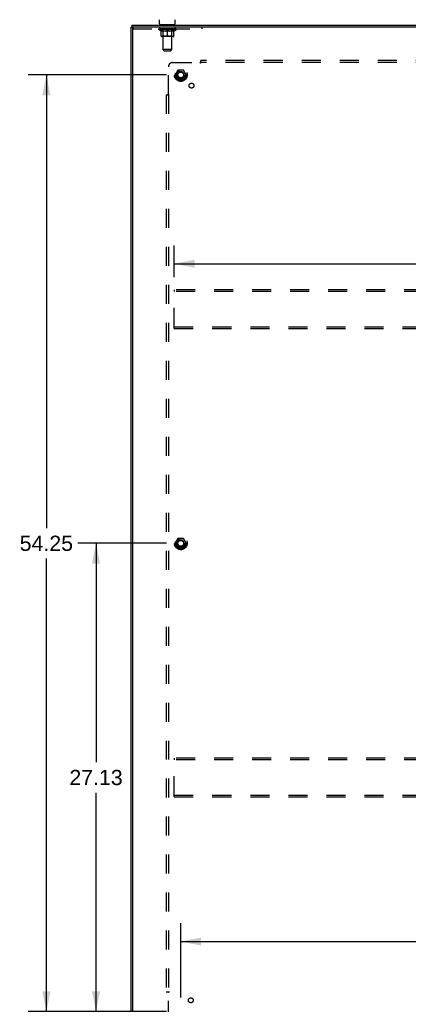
# Model space of a CAD drawing. Header units: inches. Extents: x 0 to 200, y 0 to 129.
# Tile 19 of 21: x 136 to 159, y 43 to 100. Entities that reach past the tile are written whole.
import ezdxf

# ---------------------------------------------------------------- set-up
doc = ezdxf.new("R2010")
doc.units = ezdxf.units.IN
doc.header["$LTSCALE"] = 11
doc.header["$MEASUREMENT"] = 0
doc.linetypes.add('HIDDEN', pattern=[0.2, 0.1, -0.1])
doc.layers.get('0').update_dxf_attribs({"linetype": 'CONTINUOUS'})
for name, color, linetype in [('02___PRT_ALL_AXES', 7, 'CONTINUOUS'), ('DEFAULT_2', 8, 'HIDDEN'), ('DIMENSIONS', 7, 'CONTINUOUS')]:
    doc.layers.add(name, color=color, linetype=linetype)
doc.styles.get("Standard").update_dxf_attribs({"font": 'arial.ttf'})
doc.dimstyles.new('DIMSTYLE_1', dxfattribs={"dimtxt": 0.882353, "dimasz": 1.176471, "dimexe": 0.09, "dimexo": 0.07, "dimgap": 0.0375, "dimtad": 0, "dimtih": 1, "dimtoh": 1, "dimzin": 4, "dimdsep": 46, "dimtxsty": 'Standard', "dimblk": '_FILLED', "dimblk1": '_FILLED', "dimblk2": '_FILLED', "dimcen": 0.09, "dimazin": 1, "dimtfac": 1, "dimtdec": 3, "dimtofl": 0, "dimtmove": 0, "dimatfit": 3, "dimldrblk": '_FILLED', "dimfxl": 0, "dimtolj": 1, "dimtzin": 4, "dimarcsym": 0})

# ---------------------------------------------------------------- blocks, each defined once
blk = doc.blocks.new('_FILLED')
at = {"color": 0, "linetype": 'ByBlock'}
blk.add_solid([(0, 0), (-1, 0.2), (-1, -0.2)], dxfattribs=at)
blk = doc.blocks.new('*D1')
at = {"layer": 'DIMENSIONS', "color": 2, "linetype": 'Continuous'}
for p, q in [((144.968, 70.165), (139.832, 70.165)), ((140.891, 70.165), (140.891, 57.485)), ((140.891, 43.04), (140.891, 55.72)), ((144.968, 43.04), (139.832, 43.04))]:
    blk.add_line(p, q, dxfattribs=at)
at = {"layer": 'DIMENSIONS', "color": 2, "linetype": 'Continuous', "xscale": 1.1764705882, "yscale": 1.1764705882, "zscale": 1.1764705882}
for p, rotation in [((140.891, 70.165), 90), ((140.891, 43.04), 270)]:
    blk.add_blockref('_FILLED', p, dxfattribs=dict(at, rotation=rotation))
at = {"layer": 'DIMENSIONS', "color": 2, "linetype": 'Continuous', "insert": (140.891, 57.044), "char_height": 0.8824, "width": 3.08332, "attachment_point": 2, "line_spacing_factor": 0.9}
blk.add_mtext('27.13', dxfattribs=at)
blk = doc.blocks.new('*D2')
at = {"layer": 'DIMENSIONS', "color": 2, "linetype": 'Continuous'}
for p, q in [((144.968, 97.29), (136.96, 97.29)), ((138.018, 97.29), (138.018, 71.047)), ((138.018, 43.04), (138.018, 69.283)), ((144.968, 43.04), (136.96, 43.04))]:
    blk.add_line(p, q, dxfattribs=at)
at = {"layer": 'DIMENSIONS', "color": 2, "linetype": 'Continuous', "xscale": 1.1764705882, "yscale": 1.1764705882, "zscale": 1.1764705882}
for p, rotation in [((138.018, 97.29), 90), ((138.018, 43.04), 270)]:
    blk.add_blockref('_FILLED', p, dxfattribs=dict(at, rotation=rotation))
at = {"layer": 'DIMENSIONS', "color": 2, "linetype": 'Continuous', "insert": (138.018, 70.606), "char_height": 0.8824, "width": 3.08332, "attachment_point": 2, "line_spacing_factor": 0.9}
blk.add_mtext('54.25', dxfattribs=at)
blk = doc.blocks.new('*D3')
at = {"layer": 'DIMENSIONS', "color": 2, "linetype": 'Continuous'}
for p, q in [((145.791, 43.863), (145.791, 48.161)), ((188.041, 43.863), (188.041, 48.161)), ((145.791, 47.102), (164.933, 47.102)), ((188.041, 47.102), (168.899, 47.102))]:
    blk.add_line(p, q, dxfattribs=at)
at = {"layer": 'DIMENSIONS', "color": 2, "linetype": 'Continuous', "xscale": 1.1764705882, "yscale": 1.1764705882, "zscale": 1.1764705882, "rotation": 180}
blk.add_blockref('_FILLED', (145.791, 47.102), dxfattribs=at)
at = {"layer": 'DIMENSIONS', "color": 2, "linetype": 'Continuous', "xscale": 1.1764705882, "yscale": 1.1764705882, "zscale": 1.1764705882}
blk.add_blockref('_FILLED', (188.041, 47.102), dxfattribs=at)
at = {"layer": 'DIMENSIONS', "color": 2, "linetype": 'Continuous', "insert": (166.916, 47.543), "char_height": 0.8824, "width": 3.08332, "attachment_point": 2, "line_spacing_factor": 0.9}
blk.add_mtext('42.25', dxfattribs=at)
blk = doc.blocks.new('*D5')
at = {"layer": 'DIMENSIONS', "color": 2, "linetype": 'Continuous'}
for p, q in [((145.416, 85.572), (145.416, 87.419)), ((188.416, 85.572), (188.416, 87.419)), ((145.416, 86.36), (164.933, 86.36)), ((188.416, 86.36), (168.899, 86.36))]:
    blk.add_line(p, q, dxfattribs=at)
at = {"layer": 'DIMENSIONS', "color": 2, "linetype": 'Continuous', "xscale": 1.1764705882, "yscale": 1.1764705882, "zscale": 1.1764705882, "rotation": 180}
blk.add_blockref('_FILLED', (145.416, 86.36), dxfattribs=at)
at = {"layer": 'DIMENSIONS', "color": 2, "linetype": 'Continuous', "xscale": 1.1764705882, "yscale": 1.1764705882, "zscale": 1.1764705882}
blk.add_blockref('_FILLED', (188.416, 86.36), dxfattribs=at)
at = {"layer": 'DIMENSIONS', "color": 2, "linetype": 'Continuous', "insert": (166.916, 86.802), "char_height": 0.8824, "width": 3.08332, "attachment_point": 2, "line_spacing_factor": 0.9}
blk.add_mtext('43.00', dxfattribs=at)

msp = doc.modelspace()

# ---------------------------------------------------------------- linework, layer by layer
at = {"color": 7, "linetype": 'Continuous'}
for p, q in [((144.568, 100.255), (144.568, 100.491)), ((145.472, 100.255), (145.472, 100.491)), ((142.968, 100.061), (142.916, 100.061)), ((142.968, 100.165), (142.968, 100.061)), ((142.968, 100.165), (190.864, 100.165)), ((143.02, 100.061), (143.02, 100.013)), ((144.583, 100.195), (144.583, 100.165)), ((145.458, 100.195), (144.583, 100.195)), ((145.458, 100.195), (145.458, 100.165))]:
    msp.add_line(p, q, dxfattribs=at)
at = {"color": 3, "linetype": 'Continuous'}
for p, q in [((142.916, 40.269), (142.916, 100.061)), ((190.864, 100.061), (142.968, 100.061)), ((143.02, 40.329), (143.02, 100.001))]:
    msp.add_line(p, q, dxfattribs=at)
msp.add_arc((143.08, 100.001), 0.06, 90, 180, dxfattribs=at)
at = {"color": 7, "linetype": 'Continuous'}
for centre, start, end in [((144.628, 100.255), 180, 270), ((145.412, 100.255), 270, 360)]:
    msp.add_arc(centre, 0.06, start, end, dxfattribs=at)
at = {"layer": '02___PRT_ALL_AXES', "color": 8, "linetype": 'HIDDEN'}
for p, q in [((144.583, 99.957), (144.583, 100.061)), ((145.458, 100.061), (144.583, 100.061)), ((145.458, 99.957), (144.583, 99.957)), ((145.458, 99.957), (145.458, 100.061))]:
    msp.add_line(p, q, dxfattribs=at)
for centre, radius in [((145.791, 97.29), 0.372), ((145.791, 97.29), 0.356), ((145.791, 97.29), 0.25), ((145.791, 97.29), 0.183), ((146.41, 96.671), 0.141), ((145.791, 70.165), 0.372), ((145.791, 70.165), 0.356), ((145.791, 70.165), 0.25), ((145.791, 70.165), 0.183), ((146.371, 43.695), 0.141)]:
    msp.add_circle(centre, radius, dxfattribs=at)
at = {"layer": 'DEFAULT_2', "color": 8, "linetype": 'HIDDEN'}
for p, q in [((143.02, 100.001), (143.02, 100.013)), ((143.02, 99.957), (147.02, 99.957)), ((144.514, 99.92), (144.514, 99.957)), ((144.641, 99.83), (144.514, 99.92)), ((145.526, 99.92), (144.514, 99.92)), ((144.522, 99.952), (144.522, 99.957)), ((144.528, 99.949), (144.528, 99.952)), ((144.528, 99.949), (145.512, 99.949)), ((144.536, 99.949), (144.536, 99.952)), ((144.536, 99.949), (144.536, 99.952)), ((144.544, 99.952), (144.544, 99.957)), ((144.557, 99.949), (144.557, 99.952)), ((144.559, 99.949), (144.559, 99.952)), ((144.582, 99.952), (144.582, 99.957)), ((144.593, 99.949), (144.593, 99.952)), ((144.595, 99.949), (144.595, 99.952)), ((144.759, 99.951), (144.598, 99.951)), ((144.632, 99.952), (144.632, 99.957)), ((144.633, 99.949), (144.633, 99.951)), ((144.634, 99.949), (144.634, 99.951)), ((144.636, 99.949), (144.636, 99.951)), ((144.641, 99.83), (144.65, 99.83)), ((144.642, 99.949), (144.642, 99.952)), ((144.642, 99.949), (144.642, 99.951)), ((144.645, 99.949), (144.645, 99.952)), ((144.648, 99.949), (144.648, 99.952)), ((144.65, 99.54), (144.65, 99.865)), ((144.651, 99.949), (144.651, 99.951)), ((144.662, 99.949), (144.662, 99.951)), ((144.677, 99.949), (144.677, 99.953)), ((144.677, 99.949), (144.677, 99.951)), ((144.694, 99.949), (144.694, 99.951)), ((144.694, 99.949), (144.694, 99.951)), ((144.695, 99.952), (144.695, 99.957)), ((144.702, 99.949), (144.702, 99.952)), ((144.706, 99.949), (144.706, 99.952)), ((144.713, 99.949), (144.713, 99.951)), ((144.722, 99.949), (144.722, 99.955)), ((144.735, 99.949), (144.735, 99.951)), ((144.737, 99.949), (144.737, 99.951)), ((144.759, 99.949), (144.759, 99.951)), ((144.812, 99.951), (144.763, 99.951)), ((144.907, 99.83), (144.763, 99.83)), ((144.767, 99.952), (144.767, 99.957)), ((144.77, 100.195), (144.77, 100.165)), ((144.77, 99.542), (144.77, 99.917)), ((144.771, 98.755), (144.771, 100.165)), ((144.772, 99.949), (144.772, 99.952)), ((144.776, 99.949), (144.776, 99.952)), ((144.781, 99.949), (144.781, 99.956)), ((144.784, 99.949), (144.784, 99.951)), ((144.793, 99.949), (144.793, 99.951)), ((144.812, 99.949), (144.812, 99.951)), ((144.872, 99.951), (144.825, 99.951)), ((144.841, 99.949), (144.841, 99.951)), ((144.847, 99.952), (144.847, 99.957)), ((144.85, 99.949), (144.85, 99.952)), ((144.852, 99.949), (144.852, 99.956)), ((144.854, 99.949), (144.854, 99.952)), ((144.86, 99.949), (144.86, 99.952)), ((144.872, 99.949), (144.872, 99.951)), ((144.937, 99.951), (144.893, 99.951)), ((144.903, 99.949), (144.903, 99.951)), ((144.929, 99.951), (145.02, 99.957)), ((144.932, 99.952), (144.932, 99.957)), ((144.933, 99.957), (144.932, 99.957)), ((144.933, 99.952), (144.933, 99.957)), ((144.933, 99.949), (144.933, 99.952)), ((144.936, 99.949), (144.936, 99.952)), ((144.937, 99.949), (144.937, 99.952)), ((144.937, 99.949), (144.937, 99.951)), ((145.003, 99.951), (144.965, 99.951)), ((144.969, 99.949), (144.969, 99.951)), ((145.003, 99.949), (145.003, 99.951)), ((145.018, 99.952), (145.018, 99.952)), ((145.018, 99.949), (145.018, 99.952)), ((145.018, 99.949), (145.018, 99.952)), ((145.02, 99.952), (145.02, 99.957)), ((145.02, 99.511), (145.02, 99.865)), ((145.022, 99.949), (145.022, 99.952)), ((145.022, 99.949), (145.022, 99.952)), ((145.022, 99.952), (145.022, 99.952)), ((145.024, 99.951), (145.075, 99.951)), ((145.037, 99.949), (145.037, 99.951)), ((145.05, 99.951), (145.05, 99.955)), ((145.05, 99.955), (145.112, 99.951)), ((145.067, 99.951), (145.067, 99.954)), ((145.071, 99.949), (145.071, 99.951)), ((145.103, 99.949), (145.103, 99.952)), ((145.104, 99.949), (145.104, 99.952)), ((145.104, 99.949), (145.104, 99.951)), ((145.104, 99.951), (145.147, 99.951)), ((145.108, 99.952), (145.108, 99.957)), ((145.108, 99.952), (145.108, 99.957)), ((145.108, 99.957), (145.108, 99.957)), ((145.108, 99.949), (145.108, 99.952)), ((145.277, 99.83), (145.133, 99.83)), ((145.137, 99.949), (145.137, 99.951)), ((145.168, 99.949), (145.168, 99.951)), ((145.168, 99.951), (145.215, 99.951)), ((145.18, 99.949), (145.18, 99.952)), ((145.186, 99.949), (145.186, 99.952)), ((145.188, 99.949), (145.188, 99.956)), ((145.19, 99.949), (145.19, 99.952)), ((145.193, 99.952), (145.193, 99.957)), ((145.199, 99.949), (145.199, 99.951)), ((145.228, 99.949), (145.228, 99.951)), ((145.228, 99.951), (145.277, 99.951)), ((145.247, 99.949), (145.247, 99.951)), ((145.256, 99.949), (145.256, 99.951)), ((145.259, 99.949), (145.259, 99.956)), ((145.264, 99.949), (145.264, 99.952)), ((145.268, 99.949), (145.268, 99.952)), ((145.269, 98.755), (145.269, 100.165)), ((145.27, 100.195), (145.27, 100.165)), ((145.27, 99.542), (145.27, 99.917)), ((145.273, 99.952), (145.273, 99.957)), ((145.281, 99.949), (145.281, 99.951)), ((145.281, 99.951), (145.442, 99.951)), ((145.303, 99.949), (145.303, 99.951)), ((145.306, 99.949), (145.306, 99.951)), ((145.318, 99.949), (145.318, 99.955)), ((145.327, 99.949), (145.327, 99.951)), ((145.334, 99.949), (145.334, 99.952)), ((145.338, 99.949), (145.338, 99.952)), ((145.345, 99.952), (145.345, 99.957)), ((145.347, 99.949), (145.347, 99.951)), ((145.347, 99.949), (145.347, 99.951)), ((145.363, 99.949), (145.363, 99.953)), ((145.363, 99.949), (145.363, 99.951)), ((145.378, 99.949), (145.378, 99.951)), ((145.389, 99.949), (145.389, 99.951)), ((145.391, 99.54), (145.391, 99.865)), ((145.391, 99.83), (145.399, 99.83)), ((145.393, 99.949), (145.393, 99.952)), ((145.395, 99.949), (145.395, 99.952)), ((145.398, 99.949), (145.398, 99.952)), ((145.398, 99.949), (145.398, 99.951)), ((145.399, 99.83), (145.526, 99.92)), ((145.404, 99.949), (145.404, 99.951)), ((145.406, 99.949), (145.406, 99.951)), ((145.407, 99.949), (145.407, 99.951)), ((145.408, 99.952), (145.408, 99.957)), ((145.445, 99.949), (145.445, 99.952)), ((145.447, 99.949), (145.447, 99.952)), ((145.458, 99.952), (145.458, 99.957)), ((145.481, 99.949), (145.481, 99.952)), ((145.483, 99.949), (145.483, 99.952)), ((145.496, 99.952), (145.496, 99.957)), ((145.504, 99.949), (145.504, 99.952)), ((145.505, 99.949), (145.505, 99.952)), ((145.512, 99.949), (145.512, 99.952)), ((145.519, 99.952), (145.519, 99.957)), ((145.526, 99.92), (145.526, 99.957)), ((147.02, 99.957), (147.02, 100.061)), ((145.361, 99.511), (144.679, 99.511)), ((144.77, 99.542), (144.738, 99.511)), ((145.27, 99.542), (144.77, 99.542)), ((145.27, 99.542), (145.302, 99.511)), ((144.831, 98.695), (144.771, 98.755)), ((145.269, 98.755), (144.771, 98.755)), ((144.831, 98.695), (145.209, 98.695)), ((145.209, 98.695), (145.269, 98.755)), ((146.947, 97.968), (146.947, 98.134)), ((186.885, 98.134), (146.947, 98.134)), ((145.072, 96.169), (145.072, 97.759)), ((145.322, 98.009), (146.912, 98.009)), ((145.628, 97.562), (145.474, 97.295)), ((145.946, 97.567), (145.637, 97.567)), ((146.109, 97.295), (145.954, 97.562)), ((146.93, 98.027), (146.924, 98.021)), ((186.885, 98.009), (146.947, 98.009)), ((145.474, 97.285), (145.628, 97.017)), ((145.946, 97.012), (145.637, 97.012)), ((145.954, 97.017), (146.109, 97.285)), ((144.947, 96.134), (144.947, 44.196)), ((144.947, 96.134), (145.113, 96.134)), ((145.072, 96.134), (145.072, 44.196)), ((145.416, 84.852), (145.416, 84.748)), ((188.416, 84.852), (145.416, 84.852)), ((145.416, 82.706), (145.416, 84.748)), ((188.416, 84.748), (145.416, 84.748)), ((145.416, 82.602), (145.416, 82.706)), ((145.416, 82.706), (188.416, 82.706)), ((145.416, 82.602), (188.416, 82.602)), ((145.628, 70.437), (145.474, 70.17)), ((145.474, 70.16), (145.628, 69.892)), ((145.946, 70.442), (145.637, 70.442)), ((146.109, 70.17), (145.954, 70.437)), ((145.954, 69.892), (146.109, 70.16)), ((145.946, 69.887), (145.637, 69.887)), ((145.416, 57.727), (145.416, 57.623)), ((188.416, 57.727), (145.416, 57.727)), ((145.416, 55.581), (145.416, 57.623)), ((188.416, 57.623), (145.416, 57.623)), ((145.416, 55.477), (145.416, 55.581)), ((145.416, 55.581), (188.416, 55.581)), ((145.416, 55.477), (188.416, 55.477)), ((144.947, 44.196), (145.113, 44.196)), ((145.054, 44.179), (145.06, 44.173)), ((145.072, 42.571), (145.072, 44.161))]:
    msp.add_line(p, q, dxfattribs=at)
for points in [[(144.65, 99.865), (144.67, 99.857), (144.691, 99.85), (144.71, 99.844), (144.73, 99.838), (144.75, 99.834), (144.769, 99.83)], [(144.763, 99.83), (144.745, 99.834), (144.726, 99.839), (144.707, 99.844), (144.688, 99.85), (144.669, 99.857), (144.65, 99.864)], [(144.899, 99.83), (144.919, 99.834), (144.939, 99.839), (144.959, 99.844), (144.979, 99.85), (144.999, 99.857), (145.02, 99.865)], [(145.02, 99.864), (145.001, 99.856), (144.982, 99.85), (144.963, 99.844), (144.944, 99.838), (144.926, 99.834), (144.907, 99.83)], [(145.02, 99.865), (145.041, 99.857), (145.061, 99.85), (145.081, 99.844), (145.101, 99.838), (145.121, 99.834), (145.141, 99.83)], [(145.133, 99.83), (145.114, 99.834), (145.096, 99.839), (145.077, 99.844), (145.058, 99.85), (145.039, 99.856), (145.02, 99.864)], [(145.271, 99.83), (145.29, 99.834), (145.31, 99.838), (145.33, 99.844), (145.35, 99.85), (145.37, 99.857), (145.391, 99.865)], [(145.391, 99.864), (145.371, 99.857), (145.352, 99.85), (145.333, 99.844), (145.314, 99.839), (145.295, 99.834), (145.277, 99.83)], [(146.924, 98.021), (146.922, 98.019), (146.92, 98.017), (146.918, 98.015), (146.916, 98.013), (146.915, 98.012), (146.913, 98.01), (146.912, 98.009)], [(146.925, 97.989), (146.922, 97.994), (146.921, 97.996), (146.919, 97.999), (146.918, 98.001), (146.916, 98.003), (146.915, 98.005), (146.913, 98.007), (146.912, 98.009)], [(146.947, 97.968), (146.946, 97.968), (146.944, 97.969), (146.942, 97.97), (146.941, 97.971), (146.939, 97.972), (146.938, 97.973), (146.936, 97.975), (146.934, 97.976), (146.933, 97.978), (146.932, 97.979), (146.93, 97.981), (146.929, 97.983), (146.928, 97.985), (146.926, 97.987), (146.925, 97.989)], [(146.947, 98.047), (146.946, 98.045), (146.944, 98.043), (146.943, 98.041), (146.941, 98.039), (146.939, 98.037), (146.938, 98.035), (146.936, 98.034), (146.935, 98.032), (146.933, 98.03), (146.932, 98.029), (146.93, 98.027)], [(145.034, 96.134), (145.036, 96.135), (145.038, 96.137), (145.04, 96.138), (145.042, 96.14), (145.044, 96.141), (145.046, 96.143), (145.047, 96.145), (145.049, 96.146), (145.051, 96.148), (145.052, 96.149), (145.054, 96.151)], [(145.054, 96.151), (145.06, 96.157), (145.062, 96.159), (145.064, 96.161), (145.066, 96.163), (145.068, 96.164), (145.069, 96.166), (145.071, 96.168), (145.072, 96.169)], [(145.087, 96.159), (145.085, 96.16), (145.082, 96.162), (145.08, 96.163), (145.078, 96.165), (145.076, 96.166), (145.074, 96.168), (145.072, 96.169)], [(145.113, 96.134), (145.113, 96.135), (145.112, 96.137), (145.111, 96.139), (145.11, 96.14), (145.109, 96.142), (145.108, 96.143), (145.106, 96.145), (145.105, 96.146), (145.103, 96.148), (145.102, 96.149), (145.1, 96.151), (145.098, 96.152), (145.096, 96.153), (145.094, 96.155), (145.092, 96.156), (145.087, 96.159)], [(145.034, 44.196), (145.036, 44.195), (145.038, 44.193), (145.04, 44.191), (145.042, 44.19), (145.044, 44.188), (145.046, 44.187), (145.047, 44.185), (145.049, 44.184), (145.051, 44.182), (145.052, 44.181), (145.054, 44.179)], [(145.06, 44.173), (145.062, 44.171), (145.064, 44.169), (145.066, 44.167), (145.068, 44.165), (145.069, 44.164), (145.071, 44.162), (145.072, 44.161)], [(145.092, 44.174), (145.087, 44.171), (145.085, 44.17), (145.082, 44.168), (145.08, 44.167), (145.078, 44.165), (145.076, 44.164), (145.074, 44.162), (145.072, 44.161)], [(145.113, 44.196), (145.113, 44.194), (145.112, 44.193), (145.111, 44.191), (145.11, 44.189), (145.109, 44.188), (145.108, 44.186), (145.106, 44.185), (145.105, 44.183), (145.103, 44.182), (145.102, 44.18), (145.1, 44.179), (145.098, 44.178), (145.096, 44.176), (145.094, 44.175), (145.092, 44.174)]]:
    msp.add_lwpolyline(points, dxfattribs=at)
for centre, radius in [((145.791, 97.29), 0.318), ((145.791, 97.29), 0.204), ((145.791, 97.29), 0.183), ((145.791, 97.29), 0.183), ((145.791, 97.29), 0.166), ((145.791, 70.165), 0.318), ((145.791, 70.165), 0.204), ((145.791, 70.165), 0.183), ((145.791, 70.165), 0.183), ((145.791, 70.165), 0.166)]:
    msp.add_circle(centre, radius, dxfattribs=at)
for centre, radius, start, end in [((144.738, 99.917), 0.0318, 0, 90), ((144.741, 100.165), 0.03, 0, 90), ((145.299, 100.165), 0.03, 90, 180), ((145.302, 99.917), 0.0318, 90, 180), ((144.679, 99.54), 0.0296, 180, 270), ((145.361, 99.54), 0.0296, 270, 360), ((145.322, 97.759), 0.25, 90, 180), ((145.637, 97.557), 0.01, 90.0124, 149.9892), ((145.946, 97.557), 0.01, 30.012, 89.9887), ((145.482, 97.29), 0.01, 150, 210), ((145.637, 97.022), 0.01, 210, 270), ((145.946, 97.022), 0.01, 270, 330), ((146.1, 97.29), 0.01, 330.0127, 29.9883), ((145.482, 70.165), 0.01, 150, 210), ((145.637, 70.432), 0.01, 90.0124, 149.9892), ((145.946, 70.432), 0.01, 30.012, 89.9887), ((146.1, 70.165), 0.01, 330.0127, 29.9883), ((145.637, 69.897), 0.01, 210, 270), ((145.946, 69.897), 0.01, 270, 330)]:
    msp.add_arc(centre, radius, start, end, dxfattribs=at)
for centre, major_axis, ratio, start_param, end_param in [((144.498, 99.947), (0.158, 0), 0.060556, 0.430652, 1.470503), ((145.02, 99.957), (0.506, 0.005), 0.05963, 2.96643, 3.140963), ((145.02, 99.957), (0.506, 0), 0.060556, 3.141593, 3.316126), ((144.498, 99.942), (0.158, 0.002), 0.05963, 1.376596, 1.469874), ((144.479, 99.947), (0.158, 0.002), 0.05963, 0.25549, 1.295341), ((144.533, 99.947), (0.158, -0.002), 0.05963, 0.605815, 1.645666), ((145.02, 99.957), (0.506, 0.011), 0.05688, 2.791345, 2.965878), ((145.02, 99.957), (0.506, -0.005), 0.05963, -2.96643, -2.791898), ((144.533, 99.942), (0.158, 0), 0.060556, 1.551758, 1.645036), ((144.479, 99.942), (0.158, 0.003), 0.05688, 1.20151, 1.294789), ((144.534, 99.944), (0.131, 0.001), 0.05963, 1.065228, 1.614276), ((144.565, 99.944), (0.131, 0), 0.060556, 1.240391, 1.789438), ((144.518, 99.944), (0.131, 0.003), 0.05688, 0.890143, 1.43919), ((144.476, 99.947), (0.158, 0.003), 0.05688, 0.080405, 1.120256), ((144.583, 99.947), (0.158, -0.003), 0.05688, 0.7809, 1.820751), ((145.02, 99.957), (0.506, 0.015), 0.052395, 2.616403, 2.790936), ((145.02, 99.957), (0.506, -0.011), 0.05688, -2.791345, -2.616812), ((144.583, 99.942), (0.158, -0.002), 0.05963, 1.72692, 1.820198), ((144.476, 99.942), (0.158, 0.005), 0.052395, 1.026568, 1.119847), ((144.518, 99.944), (0.131, 0.004), 0.052395, 0.715201, 1.264248), ((144.609, 99.944), (0.131, -0.001), 0.05963, 1.415553, 1.9646), ((144.647, 99.947), (0.158, -0.005), 0.052395, 0.955842, 1.995693), ((145.02, 99.957), (0.506, 0.02), 0.046319, 2.441654, 2.616187), ((144.489, 99.947), (0.158, 0.005), 0.052395, -0.094537, 0.945314), ((145.02, 99.957), (0.506, -0.015), 0.052395, -2.616403, -2.44187), ((144.647, 99.942), (0.158, -0.003), 0.05688, 1.902006, 1.995284), ((144.489, 99.942), (0.158, 0.006), 0.046319, 0.851819, 0.945098), ((144.533, 99.944), (0.131, 0.005), 0.046319, 0.540452, 1.089499), ((144.666, 99.944), (0.131, -0.003), 0.05688, 1.590638, 2.139686), ((144.721, 99.947), (0.158, -0.006), 0.046319, 1.130591, 2.170442), ((145.02, 99.957), (0.506, 0.024), 0.038841, 2.267123, 2.441656), ((144.519, 99.947), (0.158, 0.006), 0.046319, -0.269286, 0.770565), ((145.02, 99.957), (0.506, -0.02), 0.046319, -2.441654, -2.267121), ((144.721, 99.942), (0.158, -0.005), 0.052395, 2.076947, 2.170226), ((144.519, 99.942), (0.158, 0.007), 0.038841, 0.677289, 0.770567), ((144.562, 99.944), (0.131, 0.006), 0.038841, 0.365921, 0.914969), ((144.734, 99.944), (0.131, -0.004), 0.052395, 1.76558, 2.314627), ((144.805, 99.947), (0.158, -0.007), 0.038841, 1.305122, 2.344973), ((145.02, 99.957), (0.506, 0.027), 0.030195, 2.09281, 2.267343), ((144.564, 99.947), (0.158, 0.007), 0.038841, -0.443817, 0.596034), ((145.02, 99.957), (0.506, -0.024), 0.038841, -2.267123, -2.092591), ((144.805, 99.942), (0.158, -0.006), 0.046319, 2.251696, 2.344975), ((144.564, 99.942), (0.158, 0.008), 0.030195, 0.502975, 0.596254), ((144.606, 99.944), (0.131, 0.007), 0.030195, 0.191608, 0.740655), ((144.81, 99.944), (0.131, -0.005), 0.046319, 1.940329, 2.489376), ((144.623, 99.947), (0.158, 0.008), 0.030195, -0.61813, 0.421721), ((144.896, 99.947), (0.158, -0.008), 0.030195, 1.479435, 2.519286), ((145.02, 99.957), (0.506, 0.029), 0.020645, 1.918687, 2.09322), ((145.02, 99.957), (0.506, -0.027), 0.030195, -2.09281, -1.918277), ((144.896, 99.942), (0.158, -0.007), 0.038841, 2.426227, 2.519505), ((144.623, 99.942), (0.158, 0.009), 0.020645, 0.328852, 0.422131), ((144.662, 99.944), (0.131, 0.007), 0.020645, 0.017485, 0.566532), ((144.893, 99.944), (0.131, -0.006), 0.038841, 2.11486, 2.663907), ((144.693, 99.947), (0.158, 0.009), 0.020645, -0.792253, 0.247598), ((144.99, 99.947), (0.158, -0.009), 0.020645, 1.653558, 2.693409), ((145.02, 99.957), (0.506, 0.03), 0.010478, 1.744704, 1.919237), ((145.02, 99.957), (0.506, -0.029), 0.020645, -1.918687, -1.744154), ((144.99, 99.942), (0.158, -0.008), 0.030195, 2.60054, 2.693819), ((144.693, 99.942), (0.158, 0.009), 0.010478, 0.154869, 0.248148), ((144.729, 99.944), (0.131, 0.008), 0.010478, 6.126688, 6.675735), ((144.979, 99.944), (0.131, -0.007), 0.030195, 2.289173, 2.83822), ((144.774, 99.947), (0.158, 0.009), 0.010478, -0.966236, -0.000846), ((145.085, 99.947), (0.158, -0.009), 0.010478, 1.827541, 2.867392), ((145.02, 99.957), (0.506, -0.03), 0.010478, 4.538481, 4.720178), ((145.085, 99.942), (0.158, -0.009), 0.020645, 2.774664, 2.867942), ((145.067, 99.944), (0.131, -0.007), 0.020645, 2.463296, 3.012344), ((144.956, 99.947), (0.158, 0.009), 0.010478, 0.274201, 1.314052), ((144.887, 99.944), (0.131, 0.008), 0.010478, -0.000483, 0.504314), ((144.862, 99.942), (0.158, 0.009), 0.010478, 0.099668, 0.192946), ((145.02, 99.957), (0.506, 0.03), 0.010478, -1.571421, -1.396888), ((145.178, 99.942), (0.158, -0.009), 0.010478, 2.74231, 2.948646), ((145.153, 99.944), (0.131, -0.008), 0.010478, 2.637279, 3.14189), ((145.051, 99.947), (0.158, 0.009), 0.020645, 0.448184, 1.488034), ((144.973, 99.944), (0.131, 0.007), 0.020645, 0.129249, 0.678296), ((144.956, 99.942), (0.158, 0.009), 0.020645, 0.273651, 0.366929), ((145.02, 99.957), (0.506, 0.029), 0.020645, -1.397439, -1.222906), ((145.266, 99.947), (0.158, -0.009), 0.010478, -3.140747, -2.175357), ((145.02, 99.957), (0.506, -0.03), 0.010478, 1.222355, 1.396888), ((145.145, 99.947), (0.158, 0.008), 0.030195, 0.622307, 1.662158), ((145.061, 99.944), (0.131, 0.007), 0.030195, 0.303372, 0.852419), ((145.312, 99.944), (0.131, -0.008), 0.010478, 2.749043, 3.29809), ((145.347, 99.947), (0.158, -0.009), 0.020645, 2.893995, 3.933846), ((145.051, 99.942), (0.158, 0.008), 0.030195, 0.447774, 0.541052), ((145.347, 99.942), (0.158, -0.009), 0.010478, 2.893445, 2.986723), ((145.02, 99.957), (0.506, 0.027), 0.030195, -1.223315, -1.048783), ((145.02, 99.957), (0.506, -0.029), 0.020645, 1.048373, 1.222906), ((145.235, 99.947), (0.158, 0.007), 0.038841, 0.79662, 1.836471), ((145.147, 99.944), (0.131, 0.006), 0.038841, 0.477686, 1.026733), ((145.378, 99.944), (0.131, -0.007), 0.020645, 2.57506, 3.124108), ((145.418, 99.947), (0.158, -0.008), 0.030195, 2.719872, 3.759723), ((145.319, 99.947), (0.158, 0.006), 0.046319, 0.971151, 2.011002), ((145.145, 99.942), (0.158, 0.007), 0.038841, 0.622087, 0.715366), ((145.418, 99.942), (0.158, -0.009), 0.020645, 2.719462, 2.812741), ((145.02, 99.957), (0.506, 0.024), 0.038841, -1.049002, -0.874469), ((145.02, 99.957), (0.506, -0.027), 0.030195, 0.87425, 1.048783), ((145.23, 99.944), (0.131, 0.005), 0.046319, 0.652216, 1.201263), ((145.393, 99.947), (0.158, 0.005), 0.052395, 1.1459, 2.185751), ((145.435, 99.944), (0.131, -0.007), 0.030195, 2.400937, 2.949985), ((145.476, 99.947), (0.158, -0.007), 0.038841, 2.545558, 3.585409), ((145.306, 99.944), (0.131, 0.004), 0.052395, 0.826965, 1.376012), ((145.235, 99.942), (0.158, 0.006), 0.046319, 0.796618, 0.889896), ((145.476, 99.942), (0.158, -0.008), 0.030195, 2.545339, 2.638617), ((145.457, 99.947), (0.158, 0.003), 0.05688, 1.320842, 2.360692), ((145.02, 99.957), (0.506, 0.02), 0.046319, -0.874471, -0.699939), ((145.02, 99.957), (0.506, -0.024), 0.038841, 0.699936, 0.874469), ((145.521, 99.947), (0.158, -0.006), 0.046319, 2.371028, 3.410879), ((145.478, 99.944), (0.131, -0.006), 0.038841, 2.226624, 2.775671), ((145.507, 99.947), (0.158, 0.002), 0.05963, 1.495927, 2.535778), ((145.374, 99.944), (0.131, 0.003), 0.05688, 1.001907, 1.550954), ((145.551, 99.947), (0.158, -0.005), 0.052395, 2.196279, 3.23613), ((145.319, 99.942), (0.158, 0.005), 0.052395, 0.971367, 1.064645), ((145.507, 99.944), (0.131, -0.005), 0.046319, 2.052093, 2.601141), ((145.542, 99.947), (0.158, 0), 0.060556, 1.671089, 2.71094), ((145.521, 99.942), (0.158, -0.007), 0.038841, 2.371026, 2.464304), ((145.565, 99.947), (0.158, -0.003), 0.05688, 2.021337, 3.061188), ((145.02, 99.957), (0.506, 0.015), 0.052395, -0.699723, -0.52519), ((145.02, 99.957), (0.506, -0.02), 0.046319, 0.525406, 0.699939), ((145.562, 99.947), (0.158, -0.002), 0.05963, 1.846251, 2.886102), ((145.431, 99.944), (0.131, 0.001), 0.05963, 1.176993, 1.72604), ((145.522, 99.944), (0.131, -0.004), 0.052395, 1.877344, 2.426392), ((145.475, 99.944), (0.131, 0), 0.060556, 1.352155, 1.901202), ((145.522, 99.944), (0.131, -0.003), 0.05688, 1.702402, 2.25145), ((145.506, 99.944), (0.131, -0.001), 0.05963, 1.527317, 2.076364), ((145.393, 99.942), (0.158, 0.003), 0.05688, 1.146309, 1.239587), ((145.551, 99.942), (0.158, -0.006), 0.046319, 2.196495, 2.289773), ((145.02, 99.957), (0.506, 0.011), 0.05688, -0.524781, -0.350248), ((145.02, 99.957), (0.506, -0.015), 0.052395, 0.350657, 0.52519), ((145.457, 99.942), (0.158, 0.002), 0.05963, 1.321394, 1.414673), ((145.565, 99.942), (0.158, -0.005), 0.052395, 2.021746, 2.115024), ((145.02, 99.957), (0.506, 0.005), 0.05963, -0.349695, -0.175162), ((145.02, 99.957), (0.506, -0.011), 0.05688, 0.175715, 0.350248), ((145.507, 99.942), (0.158, 0), 0.060556, 1.496556, 1.589835), ((145.562, 99.942), (0.158, -0.003), 0.05688, 1.846804, 1.940083), ((145.542, 99.942), (0.158, -0.002), 0.05963, 1.671719, 1.764997), ((145.02, 99.957), (0.506, 0), 0.060556, -0.174533, 0), ((145.02, 99.957), (0.506, -0.005), 0.05963, 0.000629, 0.175162)]:
    msp.add_ellipse(centre, major_axis=major_axis, ratio=ratio, start_param=start_param, end_param=end_param, dxfattribs=at)

# ---------------------------------------------------------------- dimensions: what is measured, and where the dimension line sits
at = {"layer": 'DIMENSIONS', "color": 2, "linetype": 'Continuous'}
for base, p1, p2, angle, picture, middle in [((138.018, 97.29), (145.038, 43.04), (145.038, 97.29), 90, '*D2', (138.018, 70.16)), ((140.890959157, 70.164873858), (145.037548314, 43.039873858), (145.037548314, 70.164873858), 90, '*D1', (140.879248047, 56.597453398)), ((145.791, 47.102), (188.041, 43.793), (145.791, 43.793), 180, '*D3', (166.896, 47.097))]:
    dim = msp.add_linear_dim(base=base, p1=p1, p2=p2, angle=angle, dimstyle='DIMSTYLE_1', dxfattribs=at)
    dim.commit()
    dim.dimension.update_dxf_attribs({"geometry": picture, "text_midpoint": middle, "dimtype": 160})
dim = msp.add_linear_dim(base=(188.416, 86.36), p1=(145.416, 87.489), p2=(188.416, 87.489), dimstyle='DIMSTYLE_1', dxfattribs=at)
dim.commit()
dim.dimension.update_dxf_attribs({"geometry": '*D5', "text_midpoint": (166.893, 86.355), "dimtype": 160})

doc.saveas('drawing.dxf')
